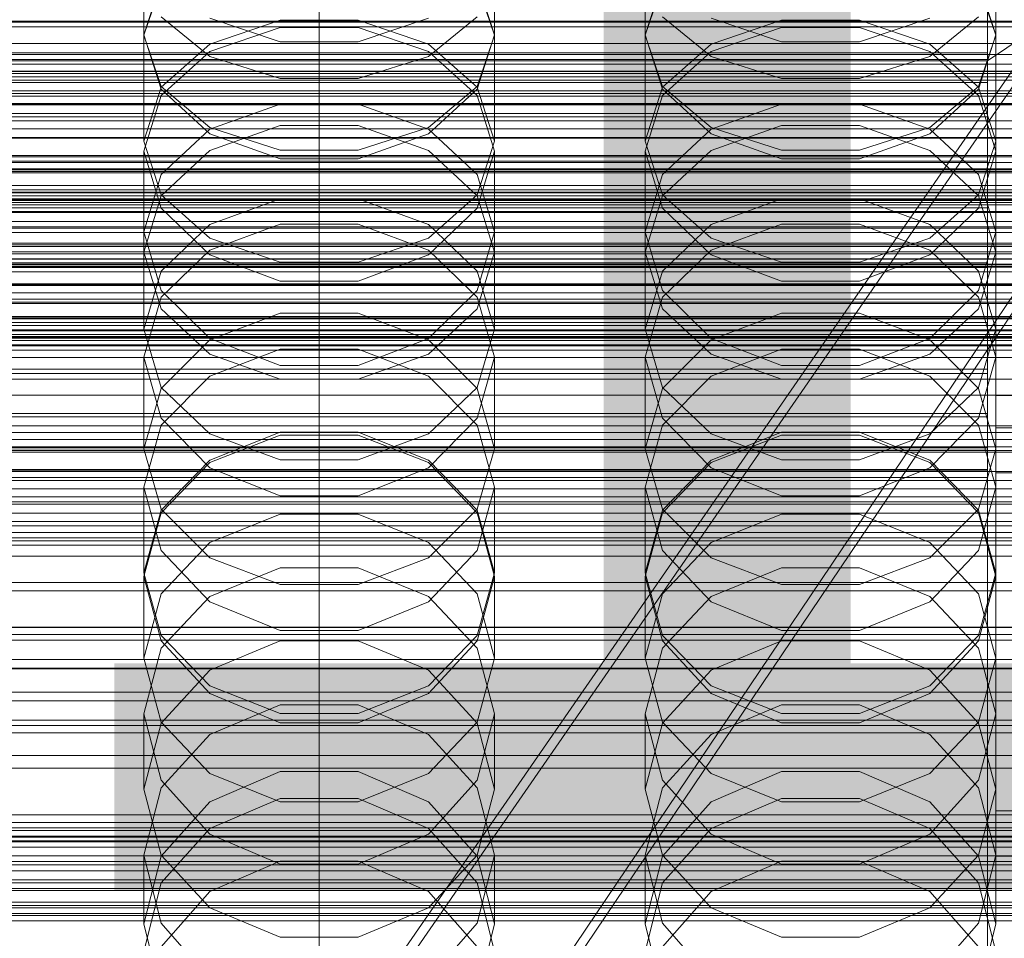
# Model space of a CAD drawing. Header units: millimetres. Extents: x -2233 to 61924, y -68080 to 6847.
# Tile 185 of 256: x 14 to 132, y -34106 to -33996. Entities that reach past the tile are written whole.
import ezdxf

# ---------------------------------------------------------------- set-up
doc = ezdxf.new("R2010")
doc.units = ezdxf.units.MM
for name, color, linetype, lineweight in [('COTAS_O', 1, 'Continuous', 0), ('COTAS_P', 1, 'Continuous', 0), ('frontal_briquetadora', 7, 'Continuous', 0), ('frontal_C01', 7, 'Continuous', 0), ('frontal_C02', 7, 'Continuous', 0), ('frontal_C03', 7, 'Continuous', 0), ('frontal_C10-C02', 7, 'Continuous', 0), ('frontal_mezcladora', 7, 'Continuous', 0), ('frontal_secador', 7, 'Continuous', 0)]:
    doc.layers.add(name, color=color, linetype=linetype, lineweight=lineweight)
doc.dimstyles.new('R19_100', dxfattribs={"dimtxt": 250, "dimasz": 150, "dimexe": 150, "dimexo": 80, "dimgap": 100, "dimtad": 1, "dimtih": 1, "dimtoh": 1, "dimdsep": 46, "dimcen": 0.09, "dimadec": 0, "dimazin": 0, "dimtfac": 1, "dimtdec": 4, "dimtofl": 0, "dimtmove": 0, "dimatfit": 3, "dimfxl": 1, "dimtolj": 1, "dimtzin": 0, "dimarcsym": 0})

# ---------------------------------------------------------------- blocks, each defined once
blk = doc.blocks.new('DIM_R27_52')
at = {"layer": 'COTAS_O'}
for p, q in [((-1725, -33700), (-1575, -33655)), ((1725, -33700), (1575, -33655)), ((-1725, -34400), (-1725, -33700)), ((-1725, -33700), (1725, -33700)), ((-1725, -33700), (-1575, -33745)), ((1725, -33700), (1575, -33745)), ((1725, -34400), (1725, -33700))]:
    blk.add_line(p, q, dxfattribs=at)
blk.add_text('3450 O', height=250, dxfattribs=at).set_placement((0, -33600))
blk = doc.blocks.new('DIM_R27_53')
at = {"layer": 'COTAS_P'}
for p, q in [((-150, -32000), (550, -32000)), ((550, -32000), (505, -32150)), ((550, -34600), (550, -32000)), ((550, -32000), (595, -32150)), ((550, -34600), (505, -34450)), ((550, -34600), (595, -34450)), ((-150, -34600), (550, -34600))]:
    blk.add_line(p, q, dxfattribs=at)
blk.add_text('2600 P', height=250, rotation=90, dxfattribs=at).set_placement((450, -33300))
blk = doc.blocks.new('DIM_R27_55')
at = {"layer": 'COTAS_O'}
for p, q in [((-650, -33700), (50, -33700)), ((50, -33700), (5, -33850)), ((50, -34900), (50, -33700)), ((50, -33700), (95, -33850)), ((50, -34900), (5, -34750)), ((50, -34900), (95, -34750)), ((-650, -34900), (50, -34900))]:
    blk.add_line(p, q, dxfattribs=at)
blk.add_text('1200 O', height=250, rotation=90, dxfattribs=at).set_placement((-50, -34300))
blk = doc.blocks.new('DIM_R27_56')
at = {"layer": 'COTAS_O'}
for p, q in [((-650, -34200), (-500, -34155)), ((650, -34200), (500, -34155)), ((-650, -34900), (-650, -34200)), ((-650, -34200), (650, -34200)), ((-650, -34200), (-500, -34245)), ((650, -34200), (500, -34245)), ((650, -34900), (650, -34200))]:
    blk.add_line(p, q, dxfattribs=at)
blk.add_text('1300 O', height=250, dxfattribs=at).set_placement((0, -34100))

msp = doc.modelspace()

# ---------------------------------------------------------------- linework, layer by layer
at = {"layer": 'frontal_briquetadora'}
for p, q in [((29, -33997.699), (29, -33984.362)), ((71, -33997.699), (71, -33984.362)), ((89, -33997.699), (89, -33984.362)), ((131, -33997.699), (131, -33984.362)), ((31.08, -33991.269), (29, -33997.637)), ((29, -33997.699), (31.08, -33991.58)), ((71, -33997.637), (68.92, -33991.269)), ((68.92, -33991.58), (71, -33997.699)), ((91.08, -33991.269), (89, -33997.637)), ((89, -33997.699), (91.08, -33991.58)), ((131, -33997.637), (128.92, -33991.269)), ((128.92, -33991.58), (131, -33997.699)), ((31.08, -33995.519), (36.907, -34000.246)), ((36.906, -33995.642), (45.326, -33998.507)), ((36.907, -33998.756), (45.327, -33995.888)), ((45.327, -33995.888), (54.673, -33995.888)), ((54.673, -33995.888), (63.093, -33998.756)), ((54.674, -33998.507), (63.094, -33995.642)), ((63.093, -34000.246), (68.92, -33995.519)), ((91.08, -33995.519), (96.907, -34000.246)), ((96.906, -33995.642), (105.326, -33998.507)), ((96.907, -33998.756), (105.327, -33995.888)), ((105.327, -33995.888), (114.673, -33995.888)), ((114.673, -33995.888), (123.093, -33998.756)), ((114.674, -33998.507), (123.094, -33995.642)), ((123.093, -34000.246), (128.92, -33995.519)), ((36.906, -33999.647), (45.326, -33996.77)), ((45.326, -33996.77), (54.674, -33996.77)), ((54.674, -33996.77), (63.094, -33999.647)), ((96.906, -33999.647), (105.326, -33996.77)), ((105.326, -33996.77), (114.674, -33996.77)), ((114.674, -33996.77), (123.094, -33999.647)), ((31.08, -34004.156), (29, -33997.637)), ((29, -34010.365), (29, -33997.637)), ((31.08, -34003.818), (29, -33997.699)), ((45.326, -33998.507), (54.674, -33998.507)), ((71, -33997.637), (68.92, -34004.156)), ((71, -33997.699), (68.92, -34003.818)), ((71, -34010.365), (71, -33997.637)), ((91.08, -34004.156), (89, -33997.637)), ((89, -34010.365), (89, -33997.637)), ((91.08, -34003.818), (89, -33997.699)), ((105.326, -33998.507), (114.674, -33998.507)), ((131, -33997.637), (128.92, -34004.156)), ((131, -33997.699), (128.92, -34003.818)), ((131, -34010.365), (131, -33997.637)), ((31.08, -34003.922), (36.907, -33998.756)), ((31.08, -34004.9), (36.906, -33999.647)), ((63.093, -33998.756), (68.92, -34003.922)), ((63.094, -33999.647), (68.92, -34004.9)), ((91.08, -34003.922), (96.907, -33998.756)), ((91.08, -34004.9), (96.906, -33999.647)), ((123.093, -33998.756), (128.92, -34003.922)), ((123.094, -33999.647), (128.92, -34004.9)), ((36.907, -34000.246), (45.327, -34002.87)), ((54.673, -34002.87), (63.093, -34000.246)), ((96.907, -34000.246), (105.327, -34002.87)), ((114.673, -34002.87), (123.093, -34000.246)), ((45.327, -34002.87), (54.673, -34002.87)), ((105.327, -34002.87), (114.673, -34002.87)), ((29, -34010.365), (31.08, -34003.922)), ((36.907, -34008.725), (31.08, -34003.818)), ((36.906, -34009.49), (31.08, -34004.156)), ((68.92, -34003.818), (63.093, -34008.725)), ((68.92, -34004.156), (63.094, -34009.49)), ((68.92, -34003.922), (71, -34010.365)), ((89, -34010.365), (91.08, -34003.922)), ((96.907, -34008.725), (91.08, -34003.818)), ((96.906, -34009.49), (91.08, -34004.156)), ((128.92, -34003.818), (123.093, -34008.725)), ((128.92, -34004.156), (123.094, -34009.49)), ((128.92, -34003.922), (131, -34010.365)), ((29, -34011.581), (31.08, -34004.9)), ((68.92, -34004.9), (71, -34011.581)), ((89, -34011.581), (91.08, -34004.9)), ((128.92, -34004.9), (131, -34011.581)), ((45.326, -34005.966), (36.906, -34008.934)), ((54.674, -34005.966), (45.326, -34005.966)), ((63.094, -34008.934), (54.674, -34005.966)), ((105.326, -34005.966), (96.906, -34008.934)), ((114.674, -34005.966), (105.326, -34005.966)), ((123.094, -34008.934), (114.674, -34005.966)), ((36.906, -34008.934), (31.08, -34014.352)), ((45.327, -34008.499), (36.907, -34011.504)), ((45.327, -34011.448), (36.907, -34008.725)), ((54.673, -34008.499), (45.327, -34008.499)), ((63.093, -34011.504), (54.673, -34008.499)), ((63.093, -34008.725), (54.673, -34011.448)), ((68.92, -34014.351), (63.094, -34008.934)), ((96.906, -34008.934), (91.08, -34014.352)), ((105.327, -34008.499), (96.907, -34011.504)), ((105.327, -34011.448), (96.907, -34008.725)), ((114.673, -34008.499), (105.327, -34008.499)), ((123.093, -34011.504), (114.673, -34008.499)), ((123.093, -34008.725), (114.673, -34011.448)), ((128.92, -34014.351), (123.094, -34008.934)), ((29, -34010.365), (31.08, -34016.808)), ((45.326, -34012.492), (36.906, -34009.49)), ((63.094, -34009.49), (54.674, -34012.492)), ((68.92, -34016.808), (71, -34010.365)), ((89, -34010.365), (91.08, -34016.808)), ((105.326, -34012.492), (96.906, -34009.49)), ((123.094, -34009.49), (114.674, -34012.492)), ((128.92, -34016.808), (131, -34010.365)), ((31.08, -34018.404), (29, -34011.581)), ((29, -34023.669), (29, -34011.581)), ((36.907, -34011.504), (31.08, -34016.918)), ((54.673, -34011.448), (45.327, -34011.448)), ((68.92, -34016.918), (63.093, -34011.504)), ((71, -34011.581), (68.92, -34018.404)), ((71, -34023.669), (71, -34011.581)), ((91.08, -34018.404), (89, -34011.581)), ((89, -34023.669), (89, -34011.581)), ((96.907, -34011.504), (91.08, -34016.918)), ((114.673, -34011.448), (105.327, -34011.448)), ((128.92, -34016.918), (123.093, -34011.504)), ((131, -34011.581), (128.92, -34018.404)), ((131, -34023.669), (131, -34011.581)), ((54.674, -34012.492), (45.326, -34012.492)), ((114.674, -34012.492), (105.326, -34012.492)), ((31.08, -34014.352), (29, -34021.231)), ((71, -34021.231), (68.92, -34014.351)), ((91.08, -34014.352), (89, -34021.231)), ((131, -34021.231), (128.92, -34014.351)), ((31.08, -34016.918), (29, -34023.669)), ((31.08, -34016.808), (36.907, -34021.975)), ((36.907, -34020.357), (45.327, -34017.265)), ((45.327, -34017.265), (54.673, -34017.265)), ((54.673, -34017.265), (63.093, -34020.357)), ((63.093, -34021.975), (68.92, -34016.808)), ((71, -34023.669), (68.92, -34016.918)), ((91.08, -34016.918), (89, -34023.669)), ((91.08, -34016.808), (96.907, -34021.975)), ((96.907, -34020.357), (105.327, -34017.265)), ((105.327, -34017.265), (114.673, -34017.265)), ((114.673, -34017.265), (123.093, -34020.357)), ((123.093, -34021.975), (128.92, -34016.808)), ((131, -34023.669), (128.92, -34016.918)), ((36.906, -34023.977), (31.08, -34018.404)), ((68.92, -34018.404), (63.094, -34023.977)), ((96.906, -34023.977), (91.08, -34018.404)), ((128.92, -34018.404), (123.094, -34023.977)), ((31.08, -34025.929), (36.907, -34020.357)), ((45.326, -34020.296), (36.906, -34023.397)), ((54.674, -34020.296), (45.326, -34020.296)), ((63.094, -34023.397), (54.674, -34020.296)), ((63.093, -34020.357), (68.92, -34025.929)), ((91.08, -34025.929), (96.907, -34020.357)), ((105.326, -34020.296), (96.906, -34023.397)), ((114.674, -34020.296), (105.326, -34020.296)), ((123.094, -34023.397), (114.674, -34020.296)), ((123.093, -34020.357), (128.92, -34025.929)), ((29, -34032.877), (29, -34021.231)), ((29, -34021.231), (31.08, -34028.248)), ((36.907, -34021.975), (45.327, -34024.842)), ((54.673, -34024.842), (63.093, -34021.975)), ((68.92, -34028.248), (71, -34021.231)), ((71, -34032.877), (71, -34021.231)), ((89, -34032.877), (89, -34021.231)), ((89, -34021.231), (91.08, -34028.248)), ((96.907, -34021.975), (105.327, -34024.842)), ((114.673, -34024.842), (123.093, -34021.975)), ((128.92, -34028.248), (131, -34021.231)), ((131, -34032.877), (131, -34021.231)), ((36.906, -34023.397), (31.08, -34029.048)), ((68.92, -34029.048), (63.094, -34023.397)), ((96.906, -34023.397), (91.08, -34029.048)), ((128.92, -34029.048), (123.094, -34023.397)), ((29, -34023.669), (31.08, -34030.42)), ((45.326, -34027.11), (36.906, -34023.977)), ((63.094, -34023.977), (54.674, -34027.11)), ((68.92, -34030.42), (71, -34023.669)), ((89, -34023.669), (91.08, -34030.42)), ((105.326, -34027.11), (96.906, -34023.977)), ((123.094, -34023.977), (114.674, -34027.11)), ((128.92, -34030.42), (131, -34023.669)), ((45.327, -34024.842), (54.673, -34024.842)), ((105.327, -34024.842), (114.673, -34024.842)), ((29, -34032.877), (31.08, -34025.929)), ((68.92, -34025.929), (71, -34032.877)), ((89, -34032.877), (91.08, -34025.929)), ((128.92, -34025.929), (131, -34032.877)), ((54.674, -34027.11), (45.326, -34027.11)), ((114.674, -34027.11), (105.326, -34027.11)), ((31.08, -34029.048), (29, -34036.213)), ((31.08, -34028.248), (36.906, -34033.973)), ((63.094, -34033.973), (68.92, -34028.248)), ((71, -34036.213), (68.92, -34029.048)), ((91.08, -34029.048), (89, -34036.213)), ((91.08, -34028.248), (96.906, -34033.973)), ((123.094, -34033.973), (128.92, -34028.248)), ((131, -34036.213), (128.92, -34029.048)), ((31.08, -34030.42), (36.907, -34035.834)), ((63.093, -34035.834), (68.92, -34030.42)), ((91.08, -34030.42), (96.907, -34035.834)), ((123.093, -34035.834), (128.92, -34030.42)), ((36.907, -34034.145), (45.327, -34030.928)), ((45.327, -34030.928), (54.673, -34030.928)), ((54.673, -34030.928), (63.093, -34034.145)), ((96.907, -34034.145), (105.327, -34030.928)), ((105.327, -34030.928), (114.673, -34030.928)), ((114.673, -34030.928), (123.093, -34034.145)), ((31.08, -34039.824), (29, -34032.877)), ((71, -34032.877), (68.92, -34039.824)), ((91.08, -34039.824), (89, -34032.877)), ((131, -34032.877), (128.92, -34039.824)), ((36.906, -34033.973), (45.326, -34037.189)), ((54.674, -34037.189), (63.094, -34033.973)), ((96.906, -34033.973), (105.326, -34037.189)), ((114.674, -34037.189), (123.094, -34033.973)), ((31.08, -34039.942), (36.907, -34034.145)), ((36.906, -34038.466), (45.326, -34035.24)), ((45.326, -34035.24), (54.674, -34035.24)), ((54.674, -34035.24), (63.094, -34038.466)), ((63.093, -34034.145), (68.92, -34039.942)), ((91.08, -34039.942), (96.907, -34034.145)), ((96.906, -34038.466), (105.326, -34035.24)), ((105.326, -34035.24), (114.674, -34035.24)), ((114.674, -34035.24), (123.094, -34038.466)), ((123.093, -34034.145), (128.92, -34039.942)), ((31.08, -34043.507), (29, -34036.213)), ((29, -34047.171), (29, -34036.213)), ((36.907, -34035.834), (45.327, -34038.839)), ((54.673, -34038.839), (63.093, -34035.834)), ((71, -34036.213), (68.92, -34043.507)), ((71, -34047.171), (71, -34036.213)), ((91.08, -34043.507), (89, -34036.213)), ((89, -34047.171), (89, -34036.213)), ((96.907, -34035.834), (105.327, -34038.839)), ((114.673, -34038.839), (123.093, -34035.834)), ((131, -34036.213), (128.92, -34043.507)), ((131, -34047.171), (131, -34036.213)), ((45.326, -34037.189), (54.674, -34037.189)), ((105.326, -34037.189), (114.674, -34037.189)), ((31.08, -34044.338), (36.906, -34038.466)), ((63.094, -34038.466), (68.92, -34044.338)), ((91.08, -34044.338), (96.906, -34038.466)), ((123.094, -34038.466), (128.92, -34044.338)), ((29, -34047.171), (31.08, -34039.942)), ((36.907, -34045.396), (31.08, -34039.824)), ((45.327, -34038.839), (54.673, -34038.839)), ((68.92, -34039.824), (63.093, -34045.396)), ((68.92, -34039.942), (71, -34047.171)), ((89, -34047.171), (91.08, -34039.942)), ((96.907, -34045.396), (91.08, -34039.824)), ((105.327, -34038.839), (114.673, -34038.839)), ((128.92, -34039.824), (123.093, -34045.396)), ((128.92, -34039.942), (131, -34047.171)), ((36.906, -34049.448), (31.08, -34043.507)), ((68.92, -34043.507), (63.094, -34049.448)), ((96.906, -34049.448), (91.08, -34043.507)), ((128.92, -34043.507), (123.094, -34049.448)), ((29, -34051.77), (31.08, -34044.338)), ((68.92, -34044.338), (71, -34051.77)), ((89, -34051.77), (91.08, -34044.338)), ((128.92, -34044.338), (131, -34051.77)), ((45.326, -34045.526), (36.906, -34048.83)), ((45.327, -34045.18), (36.907, -34048.514)), ((45.327, -34048.488), (36.907, -34045.396)), ((54.674, -34045.526), (45.326, -34045.526)), ((54.673, -34045.18), (45.327, -34045.18)), ((63.093, -34048.514), (54.673, -34045.18)), ((63.093, -34045.396), (54.673, -34048.488)), ((63.094, -34048.83), (54.674, -34045.526)), ((105.326, -34045.526), (96.906, -34048.83)), ((105.327, -34045.18), (96.907, -34048.514)), ((105.327, -34048.488), (96.907, -34045.396)), ((114.674, -34045.526), (105.326, -34045.526)), ((114.673, -34045.18), (105.327, -34045.18)), ((123.093, -34048.514), (114.673, -34045.18)), ((123.093, -34045.396), (114.673, -34048.488)), ((123.094, -34048.83), (114.674, -34045.526)), ((29, -34047.171), (31.08, -34054.4)), ((68.92, -34054.4), (71, -34047.171)), ((89, -34047.171), (91.08, -34054.4)), ((128.92, -34054.4), (131, -34047.171)), ((36.907, -34048.514), (31.08, -34054.522)), ((36.906, -34048.83), (31.08, -34054.842)), ((54.673, -34048.488), (45.327, -34048.488)), ((68.92, -34054.522), (63.093, -34048.514)), ((68.92, -34054.842), (63.094, -34048.83)), ((96.907, -34048.514), (91.08, -34054.522)), ((96.906, -34048.83), (91.08, -34054.842)), ((114.673, -34048.488), (105.327, -34048.488)), ((128.92, -34054.522), (123.093, -34048.514)), ((128.92, -34054.842), (123.094, -34048.83)), ((45.326, -34052.781), (36.906, -34049.448)), ((63.094, -34049.448), (54.674, -34052.781)), ((105.326, -34052.781), (96.906, -34049.448)), ((123.094, -34049.448), (114.674, -34052.781)), ((-160, -34051.97), (200, -34051.97)), ((31.08, -34059.324), (29, -34051.77)), ((29, -34062.014), (29, -34051.77)), ((54.674, -34052.781), (45.326, -34052.781)), ((71, -34051.77), (68.92, -34059.324)), ((71, -34062.014), (71, -34051.77)), ((91.08, -34059.324), (89, -34051.77)), ((89, -34062.014), (89, -34051.77)), ((114.674, -34052.781), (105.326, -34052.781)), ((131, -34051.77), (128.92, -34059.324)), ((131, -34062.014), (131, -34051.77)), ((31.08, -34054.522), (29, -34062.014)), ((31.08, -34054.842), (29, -34062.443)), ((31.08, -34054.4), (36.907, -34060.197)), ((36.907, -34058.398), (45.327, -34054.99)), ((45.327, -34054.99), (54.673, -34054.99)), ((54.673, -34054.99), (63.093, -34058.398)), ((63.093, -34060.197), (68.92, -34054.4)), ((71, -34062.014), (68.92, -34054.522)), ((71, -34062.443), (68.92, -34054.842)), ((91.08, -34054.522), (89, -34062.014)), ((91.08, -34054.842), (89, -34062.443)), ((91.08, -34054.4), (96.907, -34060.197)), ((96.907, -34058.398), (105.327, -34054.99)), ((105.327, -34054.99), (114.673, -34054.99)), ((114.673, -34054.99), (123.093, -34058.398)), ((123.093, -34060.197), (128.92, -34054.4)), ((131, -34062.014), (128.92, -34054.522)), ((131, -34062.443), (128.92, -34054.842)), ((-160, -34056.386), (200, -34056.386)), ((31.08, -34064.539), (36.907, -34058.398)), ((63.093, -34058.398), (68.92, -34064.539)), ((91.08, -34064.539), (96.907, -34058.398)), ((123.093, -34058.398), (128.92, -34064.539)), ((-160, -34060.009), (200, -34060.009)), ((36.906, -34065.466), (31.08, -34059.324)), ((68.92, -34059.324), (63.094, -34065.466)), ((96.906, -34065.466), (91.08, -34059.324)), ((128.92, -34059.324), (123.094, -34065.466)), ((36.907, -34060.197), (45.327, -34063.414)), ((54.673, -34063.414), (63.093, -34060.197)), ((96.907, -34060.197), (105.327, -34063.414)), ((114.673, -34063.414), (123.093, -34060.197)), ((29, -34062.014), (31.08, -34069.506)), ((45.326, -34061.412), (36.906, -34064.828)), ((54.674, -34061.412), (45.326, -34061.412)), ((63.094, -34064.828), (54.674, -34061.412)), ((68.92, -34069.506), (71, -34062.014)), ((89, -34062.014), (91.08, -34069.506)), ((105.326, -34061.412), (96.906, -34064.828)), ((114.674, -34061.412), (105.326, -34061.412)), ((123.094, -34064.828), (114.674, -34061.412)), ((128.92, -34069.506), (131, -34062.014)), ((29, -34072.197), (29, -34062.443)), ((29, -34062.443), (31.08, -34070.159)), ((45.327, -34063.414), (54.673, -34063.414)), ((68.92, -34070.159), (71, -34062.443)), ((71, -34072.197), (71, -34062.443)), ((89, -34072.197), (89, -34062.443)), ((89, -34062.443), (91.08, -34070.159)), ((105.327, -34063.414), (114.673, -34063.414)), ((128.92, -34070.159), (131, -34062.443)), ((131, -34072.197), (131, -34062.443)), ((-160, -34064.151), (200, -34064.151)), ((29, -34072.197), (31.08, -34064.539)), ((68.92, -34064.539), (71, -34072.197)), ((89, -34072.197), (91.08, -34064.539)), ((128.92, -34064.539), (131, -34072.197)), ((36.906, -34064.828), (31.08, -34071.036)), ((45.326, -34068.909), (36.906, -34065.466)), ((63.094, -34065.466), (54.674, -34068.909)), ((68.92, -34071.036), (63.094, -34064.828)), ((96.906, -34064.828), (91.08, -34071.036)), ((105.326, -34068.909), (96.906, -34065.466)), ((123.094, -34065.466), (114.674, -34068.909)), ((128.92, -34071.036), (123.094, -34064.828)), ((-160, -34068.567), (200, -34068.567)), ((54.674, -34068.909), (45.326, -34068.909)), ((114.674, -34068.909), (105.326, -34068.909)), ((31.08, -34069.506), (36.907, -34075.515)), ((31.08, -34070.159), (36.906, -34076.428)), ((36.907, -34073.656), (45.327, -34070.144)), ((45.327, -34070.144), (54.673, -34070.144)), ((54.673, -34070.144), (63.093, -34073.656)), ((63.093, -34075.515), (68.92, -34069.506)), ((63.094, -34076.428), (68.92, -34070.159)), ((91.08, -34069.506), (96.907, -34075.515)), ((91.08, -34070.159), (96.906, -34076.428)), ((96.907, -34073.656), (105.327, -34070.144)), ((105.327, -34070.144), (114.673, -34070.144)), ((114.673, -34070.144), (123.093, -34073.656)), ((123.093, -34075.515), (128.92, -34069.506)), ((123.094, -34076.428), (128.92, -34070.159)), ((31.08, -34071.036), (29, -34078.875)), ((71, -34078.875), (68.92, -34071.036)), ((91.08, -34071.036), (89, -34078.875)), ((131, -34078.875), (128.92, -34071.036)), ((31.08, -34079.855), (29, -34072.197)), ((71, -34072.197), (68.92, -34079.855)), ((91.08, -34079.855), (89, -34072.197)), ((131, -34072.197), (128.92, -34079.855)), ((31.08, -34079.984), (36.907, -34073.656)), ((63.093, -34073.656), (68.92, -34079.984)), ((91.08, -34079.984), (96.907, -34073.656)), ((123.093, -34073.656), (128.92, -34079.984)), ((36.906, -34076.428), (45.326, -34079.94)), ((36.907, -34075.515), (45.327, -34078.849)), ((54.673, -34078.849), (63.093, -34075.515)), ((54.674, -34079.94), (63.094, -34076.428)), ((96.906, -34076.428), (105.326, -34079.94)), ((96.907, -34075.515), (105.327, -34078.849)), ((114.673, -34078.849), (123.093, -34075.515)), ((114.674, -34079.94), (123.094, -34076.428)), ((36.906, -34081.332), (45.326, -34077.812)), ((45.326, -34077.812), (54.674, -34077.812)), ((45.327, -34078.849), (54.673, -34078.849)), ((54.674, -34077.812), (63.094, -34081.332)), ((96.906, -34081.332), (105.326, -34077.812)), ((105.326, -34077.812), (114.674, -34077.812)), ((105.327, -34078.849), (114.673, -34078.849)), ((114.674, -34077.812), (123.094, -34081.332)), ((31.08, -34086.819), (29, -34078.875)), ((29, -34087.875), (29, -34078.875)), ((29, -34087.875), (31.08, -34079.984)), ((36.907, -34085.996), (31.08, -34079.855)), ((45.326, -34079.94), (54.674, -34079.94)), ((68.92, -34079.855), (63.093, -34085.996)), ((71, -34078.875), (68.92, -34086.82)), ((68.92, -34079.984), (71, -34087.875)), ((71, -34087.875), (71, -34078.875)), ((91.08, -34086.819), (89, -34078.875)), ((89, -34087.875), (89, -34078.875)), ((89, -34087.875), (91.08, -34079.984)), ((96.907, -34085.996), (91.08, -34079.855)), ((105.326, -34079.94), (114.674, -34079.94)), ((128.92, -34079.855), (123.093, -34085.996)), ((131, -34078.875), (128.92, -34086.82)), ((128.92, -34079.984), (131, -34087.875)), ((131, -34087.875), (131, -34078.875)), ((31.08, -34087.722), (36.906, -34081.332)), ((63.094, -34081.332), (68.92, -34087.722)), ((91.08, -34087.722), (96.906, -34081.332)), ((123.094, -34081.332), (128.92, -34087.722)), ((45.327, -34085.792), (36.907, -34089.399)), ((54.673, -34085.792), (45.327, -34085.792)), ((63.093, -34089.399), (54.673, -34085.792)), ((105.327, -34085.792), (96.907, -34089.399)), ((114.673, -34085.792), (105.327, -34085.792)), ((123.093, -34089.399), (114.673, -34085.792)), ((36.906, -34093.266), (31.08, -34086.819)), ((45.327, -34089.404), (36.907, -34085.996)), ((63.093, -34085.996), (54.673, -34089.404)), ((68.92, -34086.82), (63.094, -34093.266)), ((96.906, -34093.266), (91.08, -34086.819)), ((105.327, -34089.404), (96.907, -34085.996)), ((123.093, -34085.996), (114.673, -34089.404)), ((128.92, -34086.82), (123.094, -34093.266)), ((29, -34095.779), (31.08, -34087.722)), ((29, -34087.875), (31.08, -34095.766)), ((68.92, -34087.722), (71, -34095.779)), ((68.92, -34095.766), (71, -34087.875)), ((89, -34095.779), (91.08, -34087.722)), ((89, -34087.875), (91.08, -34095.766)), ((128.92, -34087.722), (131, -34095.779)), ((128.92, -34095.766), (131, -34087.875)), ((36.907, -34089.399), (31.08, -34095.899)), ((45.326, -34089.012), (36.906, -34092.596)), ((54.674, -34089.012), (45.326, -34089.012)), ((54.673, -34089.404), (45.327, -34089.404)), ((63.094, -34092.596), (54.674, -34089.012)), ((68.92, -34095.899), (63.093, -34089.399)), ((96.907, -34089.399), (91.08, -34095.899)), ((105.326, -34089.012), (96.906, -34092.596)), ((114.674, -34089.012), (105.326, -34089.012)), ((114.673, -34089.404), (105.327, -34089.404)), ((123.094, -34092.596), (114.674, -34089.012)), ((128.92, -34095.899), (123.093, -34089.399)), ((36.906, -34092.596), (31.08, -34099.099)), ((68.92, -34099.099), (63.094, -34092.596)), ((96.906, -34092.596), (91.08, -34099.099)), ((128.92, -34099.099), (123.094, -34092.596)), ((45.326, -34096.873), (36.906, -34093.266)), ((63.094, -34093.266), (54.674, -34096.873)), ((105.326, -34096.873), (96.906, -34093.266)), ((123.094, -34093.266), (114.674, -34096.873)), ((31.08, -34103.933), (29, -34095.779)), ((29, -34104.004), (29, -34095.779)), ((31.08, -34095.899), (29, -34104.004)), ((31.08, -34095.766), (36.907, -34102.094)), ((36.907, -34100.145), (45.327, -34096.48)), ((45.327, -34096.48), (54.673, -34096.48)), ((54.673, -34096.48), (63.093, -34100.145)), ((63.093, -34102.094), (68.92, -34095.766)), ((71, -34095.779), (68.92, -34103.933)), ((71, -34104.004), (68.92, -34095.899)), ((71, -34104.004), (71, -34095.779)), ((91.08, -34103.933), (89, -34095.779)), ((89, -34104.004), (89, -34095.779)), ((91.08, -34095.899), (89, -34104.004)), ((91.08, -34095.766), (96.907, -34102.094)), ((96.907, -34100.145), (105.327, -34096.48)), ((105.327, -34096.48), (114.673, -34096.48)), ((114.673, -34096.48), (123.093, -34100.145)), ((123.093, -34102.094), (128.92, -34095.766)), ((131, -34095.779), (128.92, -34103.933)), ((131, -34104.004), (128.92, -34095.899)), ((131, -34104.004), (131, -34095.779)), ((54.674, -34096.873), (45.326, -34096.873)), ((114.674, -34096.873), (105.326, -34096.873)), ((200, -34100), (-160, -34100)), ((31.08, -34099.099), (29, -34107.292)), ((71, -34107.292), (68.92, -34099.099)), ((91.08, -34099.099), (89, -34107.292)), ((131, -34107.292), (128.92, -34099.099)), ((31.08, -34106.751), (36.907, -34100.145)), ((63.093, -34100.145), (68.92, -34106.751)), ((91.08, -34106.751), (96.907, -34100.145)), ((123.093, -34100.145), (128.92, -34106.751)), ((36.907, -34102.094), (45.327, -34105.606)), ((54.673, -34105.606), (63.093, -34102.094)), ((96.907, -34102.094), (105.327, -34105.606)), ((114.673, -34105.606), (123.093, -34102.094)), ((29, -34104.004), (31.08, -34112.109)), ((36.906, -34110.541), (31.08, -34103.933)), ((68.92, -34103.933), (63.094, -34110.541)), ((68.92, -34112.109), (71, -34104.004)), ((89, -34104.004), (91.08, -34112.109)), ((96.906, -34110.541), (91.08, -34103.933)), ((128.92, -34103.933), (123.094, -34110.541)), ((128.92, -34112.109), (131, -34104.004)), ((45.327, -34105.606), (54.673, -34105.606)), ((105.327, -34105.606), (114.673, -34105.606))]:
    msp.add_line(p, q, dxfattribs=at)
at = {"layer": 'frontal_C01'}
for p, q in [((130, -33738.133), (130, -34000.746)), ((130, -34000.746), (228.298, -33934.434)), ((130, -34257.579), (130, -33994.965)), ((-130, -33999.807), (130, -33999.807)), ((130, -34000.599), (130, -33999.807)), ((130, -33999.807), (130, -34000.746)), ((-130, -34000.599), (130, -34000.599)), ((-130, -34000.746), (130, -34000.746)), ((0, -34000.746), (130, -34000.746)), ((130, -34003.068), (130, -34000.599)), ((130, -34000.746), (130, -34263.359)), ((130, -34000.746), (130, -34003.352)), ((-130, -34003.068), (130, -34003.068)), ((-130, -34003.352), (130, -34003.352)), ((130, -34007.045), (130, -34003.068)), ((130, -34003.352), (130, -34007.447)), ((-130, -34007.045), (130, -34007.045)), ((-130, -34007.447), (130, -34007.447)), ((130, -34012.26), (130, -34007.045)), ((130, -34007.447), (130, -34012.752)), ((-130, -34012.26), (130, -34012.26)), ((-130, -34012.752), (130, -34012.752)), ((130, -34018.357), (130, -34012.26)), ((130, -34012.752), (130, -34018.906)), ((-450, -34013.679), (450, -34013.679)), ((-148, -34016.206), (148, -34016.206)), ((-148, -34016.486), (148, -34016.486)), ((-148, -34016.539), (148, -34016.539)), ((-148, -34017.361), (148, -34017.361)), ((-148, -34017.462), (148, -34017.462)), ((-148, -34018.771), (148, -34018.771)), ((130, -34018.357), (-130, -34018.357)), ((130, -34024.921), (130, -34018.357)), ((-148, -34018.913), (148, -34018.913)), ((-130, -34018.906), (130, -34018.906)), ((130, -34018.906), (130, -34025.49)), ((-148, -34020.618), (148, -34020.618)), ((-148, -34020.793), (148, -34020.793)), ((148, -34022.779), (-148, -34022.779)), ((-148, -34022.973), (148, -34022.973)), ((450, -34024.464), (-450, -34024.464)), ((-148, -34025.105), (148, -34025.105)), ((-148, -34025.306), (148, -34025.306)), ((-130, -34024.921), (130, -34024.921)), ((-130, -34025.49), (130, -34025.49)), ((130, -34031.504), (130, -34024.921)), ((130, -34025.49), (130, -34032.054)), ((-148, -34027.437), (148, -34027.437)), ((-148, -34027.632), (148, -34027.632)), ((-148, -34029.618), (148, -34029.618)), ((-148, -34029.792), (148, -34029.792)), ((-148, -34031.498), (148, -34031.498)), ((-148, -34031.64), (148, -34031.64)), ((-130, -34031.504), (130, -34031.504)), ((130, -34037.658), (130, -34031.504)), ((-130, -34032.054), (130, -34032.054)), ((130, -34032.054), (130, -34038.151)), ((-148, -34032.949), (148, -34032.949)), ((-148, -34033.049), (148, -34033.049)), ((-148, -34033.872), (148, -34033.872)), ((-148, -34033.924), (148, -34033.924)), ((-148, -34034.205), (148, -34034.205)), ((-130, -34037.658), (130, -34037.658)), ((-130, -34038.151), (130, -34038.151)), ((130, -34042.964), (130, -34037.658)), ((130, -34038.151), (130, -34043.366)), ((-130, -34042.964), (130, -34042.964)), ((-130, -34043.366), (130, -34043.366)), ((130, -34047.059), (130, -34042.964)), ((130, -34043.366), (130, -34047.343)), ((131, -34050.05), (131, -34044.657)), ((131, -34044.657), (149, -34044.657)), ((131, -34090.495), (131, -34044.657)), ((450, -34047.383), (-450, -34047.383)), ((-130, -34047.059), (130, -34047.059)), ((-130, -34047.343), (130, -34047.343)), ((130, -34049.665), (130, -34047.059)), ((130, -34047.343), (130, -34049.812)), ((-130, -34049.665), (130, -34049.665)), ((-130, -34049.812), (130, -34049.812)), ((130, -34050.604), (130, -34049.665)), ((130, -34049.812), (130, -34050.604)), ((149, -34050.05), (131, -34050.05)), ((131, -34095.887), (131, -34050.05)), ((-130, -34050.604), (130, -34050.604)), ((-450, -34058.168), (450, -34058.168)), ((-425, -34085.38), (425, -34085.38)), ((149, -34090.495), (131, -34090.495)), ((131, -34090.495), (131, -34095.887)), ((131, -34095.887), (149, -34095.887)), ((425, -34096.935), (-425, -34096.935)), ((425, -34099.076), (-425, -34099.076))]:
    msp.add_line(p, q, dxfattribs=at)
at = {"layer": 'frontal_C02'}
for p, q in [((130, -34230.937), (130, -33940.443)), ((130, -33946.173), (130, -34236.667)), ((131, -34034.829), (131, -33989.393)), ((131, -34040.79), (131, -33995.354)), ((430, -34022.57), (-430, -34022.57)), ((430, -34027.57), (-430, -34027.57)), ((-425, -34029.285), (425, -34029.285)), ((149, -34034.829), (131, -34034.829)), ((131, -34034.829), (131, -34040.79)), ((425, -34040.739), (-425, -34040.739)), ((131, -34040.79), (149, -34040.79)), ((425, -34044.426), (-425, -34044.426)), ((-425, -34055.88), (425, -34055.88))]:
    msp.add_line(p, q, dxfattribs=at)
at = {"layer": 'frontal_C03'}
for p, q in [((1250, -34001.143), (-1250, -34001.143)), ((1250, -34002.025), (-1250, -34002.025)), ((1250, -34002.678), (-1250, -34002.678)), ((1250, -34004.986), (-1250, -34004.986)), ((-1250, -34006.043), (1250, -34006.043)), ((1250, -34008.895), (-1250, -34008.895)), ((1250, -34009.952), (-1250, -34009.952)), ((1250, -34012.26), (-1250, -34012.26)), ((1250, -34012.913), (-1250, -34012.913)), ((1250, -34013.795), (-1250, -34013.795)), ((1250, -34023.601), (-1250, -34023.601)), ((1250, -34024.482), (-1250, -34024.482)), ((1250, -34025.136), (-1250, -34025.136)), ((1250, -34027.443), (-1250, -34027.443)), ((-1250, -34028.501), (1250, -34028.501)), ((1250, -34031.353), (-1250, -34031.353)), ((1250, -34032.41), (-1250, -34032.41)), ((1250, -34034.717), (-1250, -34034.717)), ((1250, -34035.371), (-1250, -34035.371)), ((1250, -34036.252), (-1250, -34036.252)), ((1250, -34046.059), (-1250, -34046.059)), ((1250, -34046.94), (-1250, -34046.94)), ((1250, -34047.593), (-1250, -34047.593)), ((1250, -34049.901), (-1250, -34049.901)), ((-1250, -34050.958), (1250, -34050.958)), ((1250, -34053.81), (-1250, -34053.81)), ((1250, -34054.868), (-1250, -34054.868)), ((1250, -34057.175), (-1250, -34057.175)), ((1250, -34057.828), (-1250, -34057.828)), ((1250, -34058.71), (-1250, -34058.71)), ((1250, -34068.516), (-1250, -34068.516)), ((1250, -34069.398), (-1250, -34069.398)), ((1250, -34070.051), (-1250, -34070.051)), ((1250, -34072.358), (-1250, -34072.358)), ((-1250, -34073.416), (1250, -34073.416)), ((1250, -34076.268), (-1250, -34076.268)), ((1250, -34077.325), (-1250, -34077.325)), ((1250, -34079.633), (-1250, -34079.633)), ((1250, -34080.286), (-1250, -34080.286)), ((1250, -34081.167), (-1250, -34081.167)), ((1250, -34090.974), (-1250, -34090.974)), ((1250, -34091.855), (-1250, -34091.855)), ((1250, -34092.509), (-1250, -34092.509)), ((-1250, -34092.816), (1250, -34092.816)), ((-1250, -34093.614), (1250, -34093.614)), ((-1250, -34094.198), (1250, -34094.198)), ((1250, -34094.816), (-1250, -34094.816)), ((-1250, -34095.873), (1250, -34095.873)), ((-1250, -34096.536), (1250, -34096.536)), ((-1250, -34097.665), (1250, -34097.665)), ((1250, -34098.726), (-1250, -34098.726)), ((1250, -34099.783), (-1250, -34099.783)), ((-1250, -34101.385), (1250, -34101.385)), ((1250, -34102.09), (-1250, -34102.09)), ((1250, -34102.744), (-1250, -34102.744)), ((-1250, -34102.981), (1250, -34102.981)), ((1250, -34103.625), (-1250, -34103.625))]:
    msp.add_line(p, q, dxfattribs=at)
at = {"layer": 'frontal_C10-C02'}
for p, q in [((589.28, -33351.987), (-90, -34359.658)), ((-90, -34324.088), (582.704, -33351.987)), ((582.704, -33353.987), (-90, -34326.088)), ((-90, -34361.658), (589.28, -33353.987))]:
    msp.add_line(p, q, dxfattribs=at)
at = {"layer": 'frontal_mezcladora'}
for p, q in [((-280, -34020), (280, -34020)), ((-260, -34020), (260, -34020)), ((-260, -34060), (260, -34060))]:
    msp.add_line(p, q, dxfattribs=at)
at = {"layer": 'frontal_secador'}
for p, q in [((1250, -33996), (-1250, -33996)), ((1250, -33996.144), (-1250, -33996.144)), ((1250, -33996.709), (-1250, -33996.709)), ((1250, -33998.686), (-1250, -33998.686)), ((1250, -34000), (-1250, -34000)), ((1320, -34002), (-1320, -34002)), ((1320, -34002.273), (-1320, -34002.273)), ((1250, -34002), (-1250, -34002)), ((1320, -34003.072), (-1320, -34003.072)), ((1320, -34004.343), (-1320, -34004.343)), ((1250, -34004.651), (-1250, -34004.651)), ((1320, -34006), (-1320, -34006)), ((1250, -34005.859), (-1250, -34005.859)), ((-1250, -34006), (1250, -34006)), ((1320, -34007.929), (-1320, -34007.929)), ((-1320, -34010), (1320, -34010)), ((-1250, -34010), (1250, -34010)), ((1320, -34012.071), (-1320, -34012.071)), ((1320, -34014), (-1320, -34014)), ((1250, -34014.141), (-1250, -34014.141)), ((1320, -34015.657), (-1320, -34015.657)), ((1320, -34016.928), (-1320, -34016.928)), ((1250, -34017.285), (-1250, -34017.285)), ((1320, -34017.727), (-1320, -34017.727)), ((1320, -34018), (-1320, -34018)), ((1250, -34018), (-1250, -34018)), ((1250, -34021.314), (-1250, -34021.314)), ((1250, -34023.856), (-1250, -34023.856)), ((1250, -34025.455), (-1250, -34025.455)), ((1250, -34026), (-1250, -34026)), ((1360, -34033.5), (-1360, -34033.5)), ((1250, -34033.75), (-1250, -34033.75)), ((1360, -34034.863), (-1360, -34034.863)), ((1360, -34038.859), (-1360, -34038.859)), ((1360, -34045.216), (-1360, -34045.216)), ((1250, -34052.924), (-1250, -34052.924)), ((1360, -34053.5), (-1360, -34053.5)), ((1360, -34063.147), (-1360, -34063.147)), ((-1360, -34073.5), (1360, -34073.5)), ((-1250, -34073.5), (1250, -34073.5)), ((1360, -34083.853), (-1360, -34083.853)), ((1360, -34093.5), (-1360, -34093.5)), ((1250, -34094.076), (-1250, -34094.076)), ((1360, -34101.784), (-1360, -34101.784))]:
    msp.add_line(p, q, dxfattribs=at)

# ---------------------------------------------------------------- dimensions: what is measured, and where the dimension line sits
at = {"layer": 'COTAS_O'}
for p1, p2, distance, picture, middle in [((-650, -34900), (-650, -33700), -700, 'DIM_R27_55', (50, -34300)), ((-1725, -34400), (1725, -34400), 700, 'DIM_R27_52', (0, -33700)), ((-650, -34900), (650, -34900), 700, 'DIM_R27_56', (0, -34200))]:
    dim = msp.add_aligned_dim(p1=p1, p2=p2, distance=distance, text='<> O', dimstyle='R19_100', dxfattribs=at)
    dim.commit()
    dim.dimension.update_dxf_attribs({"geometry": picture, "text_midpoint": middle})
at = {"layer": 'COTAS_P'}
dim = msp.add_aligned_dim(p1=(-150, -34600), p2=(-150, -32000), distance=-700, text='<> P', dimstyle='R19_100', dxfattribs=at)
dim.commit()
dim.dimension.update_dxf_attribs({"geometry": 'DIM_R27_53', "text_midpoint": (550, -33300)})

doc.saveas('drawing.dxf')
